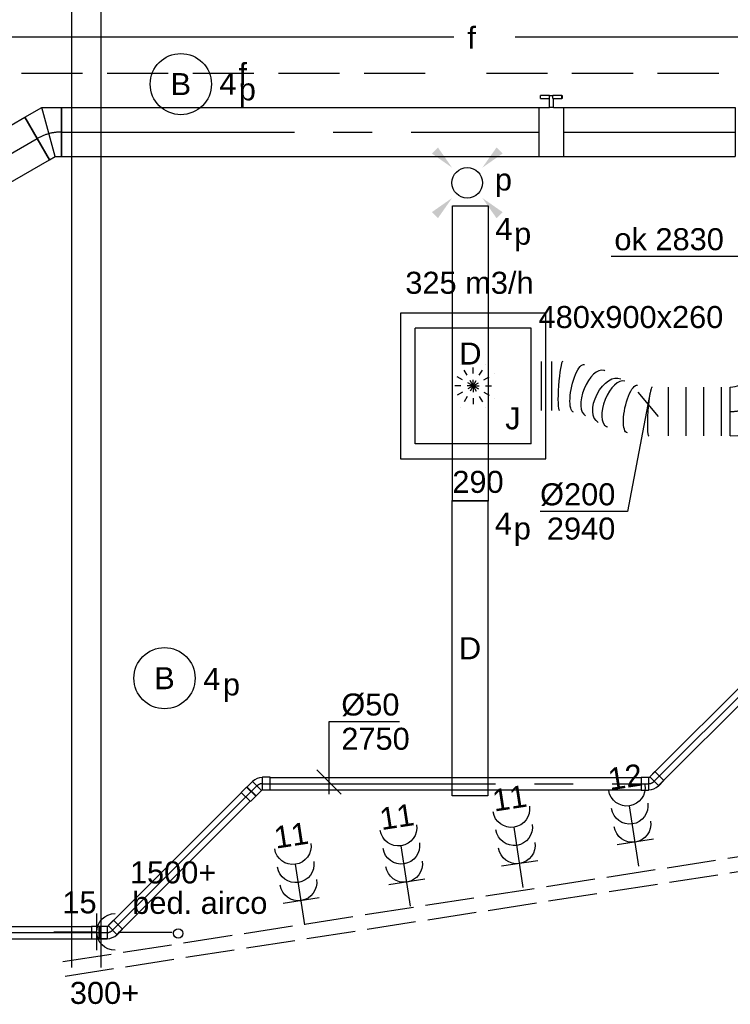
# Model space of a CAD drawing. Extents: x -329828 to 339781, y -55429 to 69176.
# Tile 115 of 140: x 35495 to 38399, y 13328 to 17353. Entities that reach past the tile are written whole.
import ezdxf
from ezdxf.enums import TextEntityAlignment as Align

# ---------------------------------------------------------------- set-up
doc = ezdxf.new("R2010")
doc.units = 0
doc.header["$LTSCALE"] = 50
for name, pattern in [('2322109', [10, 5, -2, 1, -2]), ('2322140', [45, 40, -5]), ('2322203', [45, 5, -2, 5, -2, 5, -2, 5, -2, 5, -2, 5, -5]), ('CENTER2', [28.575000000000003, 19.05, -3.175, 3.175, -3.175]), ('E_GOOT3', [5, 4, -1]), ('STREEPJES', [0.1, 0.05, -0.05])]:
    doc.linetypes.add(name, pattern=pattern)
doc.layers.get('0').update_dxf_attribs({"linetype": 'CONTINUOUS'})
for name, color, linetype in [('EL6131--', 2, 'CONTINUOUS'), ('EL6131--_WG', 2, 'CONTINUOUS'), ('EL6222--', 3, 'CONTINUOUS'), ('EL6311--', 3, 'CONTINUOUS'), ('EM6131--', 1, 'CONTINUOUS'), ('WL524---_D', 153, 'CONTINUOUS'), ('WL524---_HARTLIJN', 8, 'CONTINUOUS'), ('WL5448--', 4, 'CONTINUOUS'), ('WL570---_TOEVOER', 3, 'CONTINUOUS'), ('WL570---_TOEVOER_HL', 8, 'CONTINUOUS'), ('WL570---_TOEVOER_RST', 2, 'CONTINUOUS'), ('WL570---_TOEVOER_RST_HL', 1, 'CONTINUOUS'), ('WM524---', 1, 'CONTINUOUS'), ('WM5448--', 1, 'CONTINUOUS'), ('WM570---_TOEVOER', 1, 'CONTINUOUS'), ('WM570---_TOEVOER_PR', 1, 'CONTINUOUS'), ('WM570---_TOEVOER_RST_PR', 1, 'CONTINUOUS')]:
    doc.layers.add(name, color=color, linetype=linetype)
doc.styles.add('BURO-018', font='ARIAL.TTF', dxfattribs={"height": 90})

# ---------------------------------------------------------------- blocks, each defined once
blk = doc.blocks.new('E001611207146')
at = {"color": 0}
for p, q in [((-12.07, -1.46), (-12.07, 1.46)), ((-12.07, 1.46), (12.07, 1.46)), ((12.07, 1.46), (12.07, -1.46)), ((12.07, -1.46), (-12.07, -1.46))]:
    blk.add_line(p, q, dxfattribs=at)
at = {"color": 0, "linetype": 'Continuous', "style": 'BURO-018'}
for tag, p in [('E_GKAST', (0, 8)), ('E_GROEP', (0, 5)), ('E_SGROEP', (4.5, 5)), ('E_ARMCODE', (0, 0)), ('E_SLET', (4.5, -3))]:
    blk.add_attdef(tag, text='', height=1.8, dxfattribs=at).set_placement(p, align=Align.MIDDLE)
blk = doc.blocks.new('1115B3A')
at = {"color": 0, "linetype": 'Continuous'}
blk.add_circle((0, 0), 2.5, dxfattribs=at)
at = {"color": 0, "linetype": 'Continuous', "style": 'BURO-018'}
for tag, p in [('E_GKAST', (0, 8)), ('E_GROEP', (0, 5)), ('E_SGROEP', (4.5, 5)), ('E_ARMCODE', (0, 0)), ('E_SLET', (4.5, -1))]:
    blk.add_attdef(tag, text='', height=1.8, dxfattribs=at).set_placement(p, align=Align.MIDDLE)
blk = doc.blocks.new('E00411')
at = {"color": 0, "linetype": 'Continuous'}
blk.add_circle((0, 0), 1.25, dxfattribs=at)
for points in [[(-2.891705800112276, 2.395768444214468), (-2.395768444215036, 2.891705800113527), (-1.237436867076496, 1.237436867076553)], [(2.395768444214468, 2.891705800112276), (2.891705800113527, 2.395768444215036), (1.237436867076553, 1.237436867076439)], [(-2.395768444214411, -2.891705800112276), (-2.89170580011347, -2.395768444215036), (-1.237436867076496, -1.237436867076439)], [(2.89170580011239, -2.395768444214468), (2.395768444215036, -2.891705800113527), (1.237436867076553, -1.237436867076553)]]:
    blk.add_solid(points, dxfattribs=at)
at = {"color": 0, "linetype": 'Continuous', "style": 'BURO-018'}
for tag, height, p in [('E_SLET1', 1.8, (-2.842e-13, 4.641705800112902)), ('E_GROEP', 1.799999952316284, (0, 0)), ('E_GKAST', 1.799999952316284, (0, 0))]:
    blk.add_attdef(tag, text='', height=height, dxfattribs=at).set_placement(p, align=Align.MIDDLE)
at = {"color": 0, "linetype": 'Continuous', "style": 'BURO-018', "flags": 1}
for tag in ['E_MATCODE', 'E_SGROEP']:
    blk.add_attdef(tag, text='', height=1.799999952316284, dxfattribs=at).set_placement((0, 0), align=Align.MIDDLE)
blk = doc.blocks.new('111304B')
at = {"color": 0, "linetype": 'Continuous'}
for p, q in [((0, 1), (0, 6)), ((-1.5, 3), (1.5, 3))]:
    blk.add_line(p, q, dxfattribs=at)
for centre in [(0, 7.5), (0, 6), (0, 4.5)]:
    blk.add_arc(centre, 1.5, 180, 0, dxfattribs=at)
at = {"color": 0, "linetype": 'Continuous', "style": 'BURO-018'}
for tag, p in [('E_GKAST', (0, 13)), ('E_GROEP', (0, 10)), ('E_SGROEP', (4.5, 10))]:
    blk.add_attdef(tag, text='', height=1.8, dxfattribs=at).set_placement(p, align=Align.MIDDLE)
at = {"color": 0, "linetype": 'Continuous', "style": 'BURO-018', "flags": 1}
for tag, height, p in [('E_VERMCODE', 1.8, (13, 10)), ('E_MATCODE', 1.799999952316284, (0, 0))]:
    blk.add_attdef(tag, text='', height=height, dxfattribs=at).set_placement(p, align=Align.MIDDLE)
blk = doc.blocks.new('111304')
at = {"color": 0, "linetype": 'Continuous'}
for p, q in [((-1.5, 4.5), (1.5, 4.5)), ((0, 1), (0, 4.5))]:
    blk.add_line(p, q, dxfattribs=at)
blk.add_arc((0, 6), 1.5, 180, 0, dxfattribs=at)
at = {"color": 0, "linetype": 'Continuous', "style": 'BURO-018'}
for tag, p in [('E_GKAST', (0, 11.5)), ('E_GROEP', (0, 8.5)), ('E_SGROEP', (4.5, 8.5))]:
    blk.add_attdef(tag, text='', height=1.8, dxfattribs=at).set_placement(p, align=Align.MIDDLE)
at = {"color": 0, "linetype": 'Continuous', "style": 'BURO-018', "flags": 1}
for tag, height, p in [('E_VERMCODE', 1.8, (13, 8.5)), ('E_MATCODE', 1.799999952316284, (0, 0))]:
    blk.add_attdef(tag, text='', height=height, dxfattribs=at).set_placement(p, align=Align.MIDDLE)
blk = doc.blocks.new('*U222')
at = {"layer": 'WM570---_TOEVOER', "color": 0, "ltscale": 10}
for p, q in [((9.479234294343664, 50), (-82.95539839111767, -437.5638148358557)), ((-41.41139237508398, 49.99999999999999), (41.41139237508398, -49.99999999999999)), ((-82.95539839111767, -437.5638148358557), (-440.5270218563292, -437.5638148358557))]:
    blk.add_line(p, q, dxfattribs=at)
at = {"layer": 'WM570---_TOEVOER', "color": 0, "style": 'BURO-018'}
for s, p in [('%%c200', (-440.5270218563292, -412.5638148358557)), ('2940', (-412.6552619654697, -552.5638148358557))]:
    blk.add_text(s, height=90, dxfattribs=at).set_placement(p)
blk = doc.blocks.new('*U260')
at = {"color": 0, "ltscale": 10}
for p, q in [((0, 100, -2944.999999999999), (701.3267783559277, 100, -2944.999999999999)), ((701.3267783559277, 100, -2944.999999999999), (701.3267783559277, -100, -2944.999999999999)), ((0, -100, -2944.999999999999), (701.3267783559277, -100, -2944.999999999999))]:
    blk.add_line(p, q, dxfattribs=at)
at = {"layer": 'WL570---_TOEVOER_HL', "linetype": 'CENTER2'}
blk.add_line((0, 0, -2944.999999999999), (701.3267783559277, 0, -2944.999999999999), dxfattribs=at)
at = {"layer": 'WM570---_TOEVOER_PR', "color": 1, "style": 'BURO-018'}
blk.add_attdef('POSNR', text='', height=90, dxfattribs=at).set_placement((0, 0), align=Align.MIDDLE)
blk = doc.blocks.new('*U509')
at = {"color": 0, "ltscale": 10}
for p, q in [((0, 60, -2730), (6069.86381702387, 59.99999999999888, -2730)), ((0, -60, -2730), (6069.86381702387, -60.00000000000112, -2730))]:
    blk.add_line(p, q, dxfattribs=at)
at = {"layer": 'EM6131--', "color": 1, "style": 'BURO-018'}
blk.add_attdef('POSNR', text='', height=90, dxfattribs=at).set_placement((0, 0), align=Align.MIDDLE)
blk = doc.blocks.new('*U510')
at = {"color": 2, "ltscale": 10}
for p, q in [((-8.333333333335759, 149.9999999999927, -2944.999999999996), (-44.13460352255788, 149.9999999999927, -2944.999999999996)), ((-44.13460352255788, 136.6666666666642, -2944.999999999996), (-44.13460352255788, 149.9999999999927, -2944.999999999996)), ((-44.13460352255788, 136.6666666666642, -2944.999999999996), (-8.333333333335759, 136.6666666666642, -2944.999999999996)), ((-8.333333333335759, 100, -2944.999999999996), (-8.333333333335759, 150, -2944.999999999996)), ((-8.333333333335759, 150, -2944.999999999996), (6.237734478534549, 150, -2944.999999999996)), ((6.237734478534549, 136.6666666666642, -2944.999999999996), (6.237734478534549, 149.9999999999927, -2944.999999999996)), ((42.46793685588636, 149.9999999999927, -2944.999999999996), (6.237734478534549, 149.9999999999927, -2944.999999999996)), ((6.237734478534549, 136.6666666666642, -2944.999999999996), (42.46793685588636, 136.6666666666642, -2944.999999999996)), ((8.333333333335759, 100, -2944.999999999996), (8.333333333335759, 136.6666666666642, -2944.999999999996)), ((42.46793685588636, 149.9999999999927, -2944.999999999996), (44.13460352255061, 149.9999999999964, -2944.999999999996)), ((42.46793685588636, 136.6666666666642, -2944.999999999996), (42.46793685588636, 149.9999999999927, -2944.999999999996)), ((44.13460352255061, 136.6666666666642, -2944.999999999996), (42.46793685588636, 136.6666666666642, -2944.999999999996)), ((44.13460352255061, 149.9999999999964, -2944.999999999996), (44.13460352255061, 136.6666666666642, -2944.999999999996)), ((-50, 100, -2944.999999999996), (-8.333333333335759, 100, -2944.999999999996)), ((-50, -100, -2944.999999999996), (-50, 100, -2944.999999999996)), ((8.333333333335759, 100, -2944.999999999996), (50, 100, -2944.999999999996)), ((50, 100, -2944.999999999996), (50, -100, -2944.999999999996)), ((-50, -100, -2944.999999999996), (50, -100, -2944.999999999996))]:
    blk.add_line(p, q, dxfattribs=at)
blk.add_spline([(8.290577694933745, 99.99644610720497, -2944.999999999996), (8.162749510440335, 99.98592918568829, -2944.999999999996), (7.951160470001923, 99.96887769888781, -2944.999999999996), (7.657981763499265, 99.94598661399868, -2944.999999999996), (7.286221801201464, 99.91818945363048, -2944.999999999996), (6.839695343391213, 99.88662066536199, -2944.999999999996), (6.322984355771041, 99.85256975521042, -2944.999999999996), (5.741390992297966, 99.81742896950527, -2944.999999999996), (5.100883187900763, 99.78263659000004, -2944.999999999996), (4.408033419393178, 99.7496181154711, -2944.999999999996), (3.669951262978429, 99.71972772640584, -2944.999999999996), (2.8942104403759, 99.69419245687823, -2944.999999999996), (2.088771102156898, 99.67406142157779, -2944.999999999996), (1.261898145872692, 99.66016226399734, -2944.999999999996), (0.4220764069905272, 99.65306670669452, -2944.999999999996), (-0.4220764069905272, 99.65306670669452, -2944.999999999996), (-1.261898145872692, 99.66016226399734, -2944.999999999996), (-2.088771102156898, 99.67406142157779, -2944.999999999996), (-2.8942104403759, 99.69419245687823, -2944.999999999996), (-3.669951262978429, 99.71972772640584, -2944.999999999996), (-4.408033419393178, 99.7496181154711, -2944.999999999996), (-5.100883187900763, 99.78263659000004, -2944.999999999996), (-5.741390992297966, 99.81742896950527, -2944.999999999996), (-6.322984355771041, 99.85256975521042, -2944.999999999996), (-6.839695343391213, 99.88662066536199, -2944.999999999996), (-7.286221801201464, 99.91818945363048, -2944.999999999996), (-7.657981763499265, 99.94598661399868, -2944.999999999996), (-7.951160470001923, 99.96887769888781, -2944.999999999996), (-8.162749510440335, 99.98592918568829, -2944.999999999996), (-8.290577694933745, 99.99644610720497, -2944.999999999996), (-8.333333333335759, 100, -2944.999999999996)], degree=3, dxfattribs=at)
at = {"layer": 'WL570---_TOEVOER', "color": 1, "style": 'BURO-018'}
blk.add_attdef('I', text='', height=90, dxfattribs=at).set_placement((0, 0), align=Align.MIDDLE)
at = {"layer": 'WM570---_TOEVOER_PR', "color": 1, "style": 'BURO-018'}
blk.add_attdef('POSNR', text='', height=90, dxfattribs=at).set_placement((0, 0), align=Align.MIDDLE)
blk = doc.blocks.new('*U511')
at = {"color": 0, "ltscale": 10}
for p, q in [((0, 100, -2945), (1952.563574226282, 100, -2945)), ((0, -100, -2945), (0, 100, -2945)), ((0, -100, -2945), (1952.563574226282, -100, -2945))]:
    blk.add_line(p, q, dxfattribs=at)
at = {"layer": 'WL570---_TOEVOER_HL', "linetype": 'CENTER2'}
blk.add_line((0, 0, -2945), (1952.563574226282, 0, -2945), dxfattribs=at)
at = {"layer": 'WM570---_TOEVOER_PR', "color": 1, "style": 'BURO-018'}
blk.add_attdef('POSNR', text='', height=90, dxfattribs=at).set_placement((0, 0), align=Align.MIDDLE)
blk = doc.blocks.new('*U515')
at = {"color": 0, "ltscale": 10}
for p, q in [((7.275957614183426e-12, 100.0000000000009, -2944.999999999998), (738.5069331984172, 100.0000000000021, -2944.999999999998)), ((0, -99.99999999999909, -2944.999999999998), (1.554312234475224e-12, 100.0000000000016, -2944.999999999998)), ((738.5069331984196, 100.0000000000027, -2944.999999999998), (738.506933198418, -99.99999999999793, -2944.999999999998)), ((0, -99.99999999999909, -2944.999999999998), (738.5069331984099, -99.9999999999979, -2944.999999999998))]:
    blk.add_line(p, q, dxfattribs=at)
at = {"layer": 'WL570---_TOEVOER_HL', "linetype": 'CENTER2'}
blk.add_line((0, 9.094947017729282e-13, -2944.999999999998), (738.5069331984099, 2.098360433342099e-12, -2944.999999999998), dxfattribs=at)
at = {"layer": 'WM570---_TOEVOER_PR', "color": 1, "style": 'BURO-018'}
blk.add_attdef('POSNR', text='', height=90, dxfattribs=at).set_placement((0, 0), align=Align.MIDDLE)
blk = doc.blocks.new('*U516')
at = {"color": 0, "ltscale": 10}
for p, q in [((-53, 100.0000000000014, -2945), (26.79491924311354, 99.99999999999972, -2945)), ((-53, -99.99999999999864, -2945), (-52.99999999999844, 100.000000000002, -2945)), ((-26.79491924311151, -99.99999999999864, -2945), (26.79491924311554, 100.0000000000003, -2945)), ((26.79491924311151, 99.99999999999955, -2945), (95.89934640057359, 60.10254037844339, -2945)), ((95.89934640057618, 60.10254037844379, -2945), (-4.100653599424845, -113.1025403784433, -2945)), ((-53, -99.99999999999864, -2945), (-26.79491924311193, -99.99999999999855, -2945)), ((-26.79491924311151, -99.99999999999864, -2945), (-4.100653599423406, -113.102540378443, -2945))]:
    blk.add_line(p, q, dxfattribs=at)
at = {"layer": 'WL570---_TOEVOER_HL', "linetype": 'CENTER2'}
blk.add_arc((-53, -197.798692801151, -2945), 197.7986928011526, 59.99999999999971, 89.99999999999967, dxfattribs=at)
at = {"layer": 'WM570---_TOEVOER_PR', "color": 1, "style": 'BURO-018'}
blk.add_attdef('POSNR', text='', height=90, dxfattribs=at).set_placement((0, 0), align=Align.MIDDLE)
blk = doc.blocks.new('*U520')
at = {"color": 0, "ltscale": 10}
for p, q in [((-95, 200, -2940), (-95, 249.5, -2940)), ((-95, 249.5, -2940), (95, 249.5, -2940)), ((95, 200, -2940), (95, 249.5, -2940)), ((-100, 200, -2940), (100, 200, -2940)), ((-95, 200, -2940), (95, 200, -2940)), ((-200, -100, -2940), (-200, 100, -2940))]:
    blk.add_line(p, q, dxfattribs=at)
for centre, radius, start, end in [((-199.9999999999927, 199.9999999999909, -2940), 99.9999999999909, 269.9999999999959, 5.195843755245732e-12), ((-200, 200.0000000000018, -2940), 300.0000000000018, 270, 359.9999999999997)]:
    blk.add_arc(centre, radius, start, end, dxfattribs=at)
at = {"layer": 'WL570---_TOEVOER_HL', "linetype": 'CENTER2'}
blk.add_arc((-200, 200, -2940), 200, 270, 0, dxfattribs=at)
at = {"layer": 'WM570---_TOEVOER_PR', "color": 1, "style": 'BURO-018'}
blk.add_attdef('POSNR', text='', height=90, dxfattribs=at).set_placement((0, 0), align=Align.MIDDLE)
blk = doc.blocks.new('*U521')
at = {"color": 0, "ltscale": 10}
for p, q in [((7.275957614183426e-12, 100.0000000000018, -2940), (7.251464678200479e-12, -99.99999999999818, -2940)), ((36.04169164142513, 100.0000000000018, -2940), (36.04169164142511, -99.99999999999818, -2940)), ((108.1250749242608, 100.0000000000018, -2940), (108.1250749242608, -99.99999999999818, -2940)), ((180.2084582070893, 100.0000000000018, -2940), (180.2084582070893, -99.99999999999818, -2940)), ((252.291841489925, 100.0000000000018, -2940), (252.291841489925, -99.99999999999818, -2940)), ((333.3177170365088, 99.98915592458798, -2940), (333.1627783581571, 99.99999999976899, -2940)), ((729.5260160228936, -4.745635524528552, -2940), (729.5260160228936, -204.7456355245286, -2940)), ((771.9068276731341, -4.745635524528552, -2940), (771.9068276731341, -204.7456355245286, -2940)), ((814.2876393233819, -4.745635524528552, -2940), (814.2876393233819, -204.7456355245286, -2940)), ((684.5418321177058, -204.7347914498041, -2940), (684.6967707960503, -204.7456355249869, -2940))]:
    blk.add_line(p, q, dxfattribs=at)
for centre, major_axis, ratio, start_param, end_param in [((326.2416806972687, 1.818989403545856e-12, -2940), (6.998756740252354, 99.99728894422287), 0.1052108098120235, 3.148956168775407, 6.275821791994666), ((466.1087636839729, -30.33974844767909, -2940), (37.57108182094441, 93.01503888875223), 0.4926672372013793, 3.186680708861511, 6.238097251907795), ((466.1087636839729, -30.33974844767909, -2940), (37.57108182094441, 93.01503888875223), 0.4926672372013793, 6.238097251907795, 6.32827336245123), ((551.7507854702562, -74.40588707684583, -2940), (-37.57108182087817, -93.01503888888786), 0.4926672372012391, 0.04508805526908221, 3.09650459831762), ((691.6178684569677, -104.7456355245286, -2940), (-6.998756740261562, -99.99728894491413), 0.1052108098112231, 0.00736351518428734, 3.134229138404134), ((551.7507854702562, -74.40588707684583, -2940), (-37.57108182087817, -93.01503888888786), 0.4926672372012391, 6.238097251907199, 6.328273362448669)]:
    blk.add_ellipse(centre, major_axis=major_axis, ratio=ratio, start_param=start_param, end_param=end_param, dxfattribs=at)
at = {"color": 0, "ltscale": 10, "extrusion": (0, 0, -1)}
for centre, major_axis, ratio, start_param, end_param in [((399.6749125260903, -10.32970551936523, -2940), (21.50434612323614, 97.93133515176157), 0.3088787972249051, 6.259544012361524, 9.401136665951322), ((493.737845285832, -44.55598149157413, -2940), (45.75259378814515, 88.91962753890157), 0.572843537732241, 0, 3.141592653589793)]:
    blk.add_ellipse(centre, major_axis=major_axis, ratio=ratio, start_param=start_param, end_param=end_param, dxfattribs=at)
at = {"color": 0, "ltscale": 10, "extrusion": (0, 0, -0.9999999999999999)}
blk.add_ellipse((618.1846366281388, -94.4159300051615, -2940), major_axis=(-21.50434612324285, -97.93133515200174), ratio=0.308878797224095, start_param=3.16523394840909, end_param=6.306826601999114, dxfattribs=at)
at = {"layer": 'WM570---_TOEVOER_PR', "color": 1, "style": 'BURO-018'}
blk.add_attdef('POSNR', text='', height=90, dxfattribs=at).set_placement((0, 0), align=Align.MIDDLE)
blk = doc.blocks.new('*U558')
at = {"color": 0, "ltscale": 10}
for p, q in [((-31, 26.25, -2750.000000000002), (33, 26.25, -2750.000000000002)), ((-31, 26.25, -2750.000000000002), (-31, -26.25, -2750.000000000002)), ((0, 26.25, -2750.000000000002), (0, -26.25, -2750.000000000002)), ((2, 26.25, -2750.000000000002), (2, -26.25, -2750.000000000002)), ((33, 26.25, -2750.000000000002), (33, -26.25, -2750.000000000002)), ((-31, -26.25, -2750.000000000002), (33, -26.25, -2750.000000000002))]:
    blk.add_line(p, q, dxfattribs=at)
at = {"layer": 'WL524---_HARTLIJN', "linetype": 'CENTER2'}
blk.add_line((0, 0, -2750.000000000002), (2, 0, -2750.000000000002), dxfattribs=at)
at = {"layer": 'WL524---_D', "color": 1, "style": 'BURO-018'}
blk.add_attdef('POSNR', text='', height=90, dxfattribs=at).set_placement((0, 0), align=Align.MIDDLE)
blk = doc.blocks.new('*U559')
at = {"color": 0, "ltscale": 10}
for p, q in [((13.25825214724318, 50.38135815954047, -2750.000000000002), (-8.662058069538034, 28.46104794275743, -2750.000000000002)), ((50.38135815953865, 13.25825214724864, -2750.000000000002), (13.25825214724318, 50.38135815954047, -2750.000000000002)), ((-12.75, 25, -2750.000000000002), (-44, 25, -2750.000000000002)), ((-12.75, 25, -2750.000000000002), (-8.662058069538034, 26.69328098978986, -2750.000000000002)), ((-8.662058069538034, 28.46104794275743, -2750.000000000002), (-8.662058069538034, 26.69328098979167, -2750.000000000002)), ((28.46104794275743, -8.662058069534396, -2750.000000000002), (-8.662058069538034, 28.46104794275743, -2750.000000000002)), ((50.38135815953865, 13.25825214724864, -2750.000000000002), (28.46104794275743, -8.662058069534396, -2750.000000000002)), ((-12.75, -25, -2750.000000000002), (-44, -25, -2750.000000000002)), ((28.46104794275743, -8.662058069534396, -2750.000000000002), (26.69328098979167, -8.662058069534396, -2750.000000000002))]:
    blk.add_line(p, q, dxfattribs=at)
blk.add_arc((-12.75000000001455, 30.78122292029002, -2750.000000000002), 55.78122292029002, 270.0000000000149, 314.9999999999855, dxfattribs=at)
at = {"layer": 'WL524---_HARTLIJN', "linetype": 'CENTER2'}
for p, q in [((-44, 0, -2750.000000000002), (-12.75, 0, -2750.000000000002)), ((9.899494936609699, 9.899494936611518, -2750.000000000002), (9.01561146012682, 9.01561146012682, -2750.000000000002))]:
    blk.add_line(p, q, dxfattribs=at)
blk.add_arc((-12.75, 30.78122292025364, -2750.000000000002), 30.78122292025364, 270, 315, dxfattribs=at)
at = {"layer": 'WL524---_D', "color": 1, "style": 'BURO-018'}
blk.add_attdef('POSNR', text='', height=90, dxfattribs=at).set_placement((0, 0), align=Align.MIDDLE)
blk = doc.blocks.new('*U560')
at = {"color": 0, "ltscale": 10}
for p, q in [((0, 25, -2750.000000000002), (769.700535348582, 25.00000000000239, -2750.000000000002)), ((0, -25, -2750.000000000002), (769.700535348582, -24.99999999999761, -2750.000000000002))]:
    blk.add_line(p, q, dxfattribs=at)
at = {"layer": 'WL524---_HARTLIJN', "linetype": 'CENTER2'}
blk.add_line((0, 0, -2750.000000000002), (800.7005353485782, 1.111195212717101e-12, -2750.000000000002), dxfattribs=at)
at = {"layer": 'WL524---_D', "color": 1, "style": 'BURO-018'}
blk.add_attdef('POSNR', text='', height=90, dxfattribs=at).set_placement((0, 0), align=Align.MIDDLE)
blk = doc.blocks.new('*U561')
at = {"color": 0, "ltscale": 10}
for p, q in [((-31, 26.24999999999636, -2750.000000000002), (32.9999999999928, 26.24999999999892, -2750.000000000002)), ((-31, 26.24999999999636, -2750.000000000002), (-30.99999999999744, -26.2500000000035, -2750.000000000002)), ((0, 26.25, -2750.000000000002), (2.561700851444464e-12, -26.24999999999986, -2750.000000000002)), ((1.999999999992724, 26.24999999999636, -2750.000000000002), (1.999999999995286, -26.2500000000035, -2750.000000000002)), ((32.99999999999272, 26.25, -2750.000000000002), (32.99999999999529, -26.24999999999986, -2750.000000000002)), ((-30.99999999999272, -26.25000000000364, -2750.000000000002), (33.00000000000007, -26.25000000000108, -2750.000000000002))]:
    blk.add_line(p, q, dxfattribs=at)
at = {"layer": 'WL524---_HARTLIJN', "linetype": 'CENTER2'}
blk.add_line((0, -3.637978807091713e-12, -2750.000000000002), (1.999999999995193, -3.638422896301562e-12, -2750.000000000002), dxfattribs=at)
at = {"layer": 'WL524---_D', "color": 1, "style": 'BURO-018'}
blk.add_attdef('POSNR', text='', height=90, dxfattribs=at).set_placement((0, 0), align=Align.MIDDLE)
blk = doc.blocks.new('*U562')
at = {"color": 0, "ltscale": 10}
for p, q in [((-8.662058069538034, -28.46104794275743, -2750.000000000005), (28.46104794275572, 8.662058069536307, -2750.000000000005)), ((28.46104794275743, 8.662058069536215, -2750.000000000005), (26.69328098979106, 8.662058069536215, -2750.000000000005)), ((50.38135815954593, -13.25825214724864, -2750.000000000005), (28.46104794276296, 8.66205806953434, -2750.000000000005)), ((-12.75, -25, -2750.000000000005), (-8.662058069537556, -26.69328098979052, -2750.000000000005)), ((-8.662058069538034, -28.46104794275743, -2750.000000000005), (-8.662058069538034, -26.69328098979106, -2750.000000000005)), ((13.25825214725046, -50.38135815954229, -2750.000000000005), (-8.66205806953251, -28.46104794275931, -2750.000000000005)), ((13.25825214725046, -50.38135815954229, -2750.000000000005), (50.38135815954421, -13.25825214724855, -2750.000000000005))]:
    blk.add_line(p, q, dxfattribs=at)
blk.add_arc((-12.75000000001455, -30.78122292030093, -2750.000000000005), 55.78122292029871, 45.00000000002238, 89.99999999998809, dxfattribs=at)
at = {"layer": 'WL524---_HARTLIJN', "linetype": 'CENTER2'}
for p, q in [((-44, 0, -2750.000000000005), (-12.75000000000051, -6.938893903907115e-15, -2750.000000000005)), ((9.899494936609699, -9.899494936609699, -2750.000000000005), (9.015611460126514, -9.015611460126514, -2750.000000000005))]:
    blk.add_line(p, q, dxfattribs=at)
blk.add_arc((-12.75, -30.78122292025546, -2750.000000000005), 30.78122292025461, 45, 90, dxfattribs=at)
at = {"layer": 'WL524---_D', "color": 1, "style": 'BURO-018'}
blk.add_attdef('POSNR', text='', height=90, dxfattribs=at).set_placement((0, 0), align=Align.MIDDLE)
blk = doc.blocks.new('2322140-1')
at = {"layer": 'WM5448--', "color": 0, "style": 'BURO-018'}
blk.add_text('f', height=90, dxfattribs=at).set_placement((37342.08987350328, 17281.12480430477, 2900), align=Align.MIDDLE)
blk = doc.blocks.new('2322203-1')
at = {"layer": 'WM5448--', "color": 0, "style": 'BURO-018'}
blk.add_text('f', height=90, dxfattribs=at).set_placement((36407.2061727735, 17132.91198690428, 2900), align=Align.MIDDLE)
blk = doc.blocks.new('*U1192')
at = {"color": 0, "ltscale": 10}
for p, q in [((31, 25, -2750.000000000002), (657.3112165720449, 25, -2750.000000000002)), ((31, -25, -2750.000000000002), (657.3112165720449, -25, -2750.000000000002))]:
    blk.add_line(p, q, dxfattribs=at)
at = {"layer": 'WL524---_HARTLIJN', "linetype": 'CENTER2'}
blk.add_line((0, 0, -2750.000000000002), (688.3112165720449, 0, -2750.000000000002), dxfattribs=at)
at = {"layer": 'WL524---_D', "color": 1, "style": 'BURO-018'}
blk.add_attdef('POSNR', text='', height=90, dxfattribs=at).set_placement((0, 0), align=Align.MIDDLE)
blk = doc.blocks.new('*U1202')
at = {"color": 0, "ltscale": 10}
for p, q in [((31, 25, -2750.000000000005), (1546.84846142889, 25, -2750.000000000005)), ((31, -25, -2750.000000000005), (1546.84846142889, -25, -2750.000000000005))]:
    blk.add_line(p, q, dxfattribs=at)
at = {"layer": 'WL524---_HARTLIJN', "linetype": 'CENTER2'}
blk.add_line((0, 0, -2750.000000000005), (1576.84846142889, 0, -2750.000000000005), dxfattribs=at)
at = {"layer": 'WL524---_D', "color": 1, "style": 'BURO-018'}
blk.add_attdef('POSNR', text='', height=90, dxfattribs=at).set_placement((0, 0), align=Align.MIDDLE)
blk = doc.blocks.new('*U1203')
at = {"color": 0, "ltscale": 10}
for p, q in [((12.55114536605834, 49.67425137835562, -2750.000000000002), (-8.662058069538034, 28.46104794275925, -2750.000000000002)), ((49.6742513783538, 12.55114536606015, -2750.000000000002), (12.55114536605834, 49.67425137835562, -2750.000000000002)), ((-44, 26.25, -2750.000000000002), (-14, 26.25, -2750.000000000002)), ((-44, 26.25, -2750.000000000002), (-44, -26.25, -2750.000000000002)), ((-14, 26.25, -2750.000000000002), (-12.75, 25, -2750.000000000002)), ((-14, 26.25, -2750.000000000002), (-14, -26.25, -2750.000000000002)), ((-12.75, 25, -2750.000000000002), (-8.662058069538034, 26.69328098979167, -2750.000000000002)), ((-8.662058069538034, 28.46104794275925, -2750.000000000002), (-8.662058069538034, 26.69328098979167, -2750.000000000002)), ((28.46104794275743, -8.662058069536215, -2750.000000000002), (-8.662058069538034, 28.46104794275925, -2750.000000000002)), ((49.6742513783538, 12.55114536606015, -2750.000000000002), (28.46104794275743, -8.662058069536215, -2750.000000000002)), ((-44, -26.25, -2750.000000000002), (-14, -26.25, -2750.000000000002)), ((-14, -26.25, -2750.000000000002), (-12.75, -25, -2750.000000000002)), ((28.46104794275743, -8.662058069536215, -2750.000000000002), (26.69328098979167, -8.662058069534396, -2750.000000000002))]:
    blk.add_line(p, q, dxfattribs=at)
blk.add_arc((-12.75000000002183, 30.78122292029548, -2750.000000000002), 55.78122292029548, 270.0000000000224, 314.9999999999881, dxfattribs=at)
at = {"layer": 'WL524---_HARTLIJN', "linetype": 'CENTER2'}
for p, q in [((-14, 0, -2750.000000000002), (-12.75, 0, -2750.000000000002)), ((9.899494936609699, 9.899494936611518, -2750.000000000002), (9.01561146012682, 9.015611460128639, -2750.000000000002))]:
    blk.add_line(p, q, dxfattribs=at)
blk.add_arc((-12.75, 30.78122292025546, -2750.000000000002), 30.78122292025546, 270, 315, dxfattribs=at)
at = {"layer": 'WL524---_D', "color": 1, "style": 'BURO-018'}
blk.add_attdef('POSNR', text='', height=90, dxfattribs=at).set_placement((0, 0), align=Align.MIDDLE)
blk = doc.blocks.new('*U1204')
at = {"color": 0, "ltscale": 10}
for p, q in [((7.275957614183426e-12, 25.00000000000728, -2750.000000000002), (1308.345514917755, 25.0000000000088, -2750.000000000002)), ((7.275957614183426e-12, -25, -2750.000000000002), (3.240296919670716e-12, 25.0000000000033, -2750.000000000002)), ((7.275957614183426e-12, -25, -2750.000000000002), (1308.345514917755, -24.99999999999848, -2750.000000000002))]:
    blk.add_line(p, q, dxfattribs=at)
at = {"layer": 'WL524---_HARTLIJN', "linetype": 'CENTER2'}
blk.add_line((7.275957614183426e-12, 3.637978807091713e-12, -2750.000000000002), (1339.34551491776, 4.90190520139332e-12, -2750.000000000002), dxfattribs=at)
at = {"layer": 'WL524---_D', "color": 1, "style": 'BURO-018'}
blk.add_attdef('POSNR', text='', height=90, dxfattribs=at).set_placement((0, 0), align=Align.MIDDLE)
blk = doc.blocks.new('*U1320')
at = {"color": 0, "ltscale": 10}
for p, q in [((297.5, 297.5, -2757.5), (-297.5, 297.5, -2757.5)), ((-297.5, 297.5, -2757.5), (-297.5, -297.5, -2757.5)), ((297.5, -297.5, -2757.5), (297.5, 297.5, -2757.5)), ((236.5, 236.5, -2757.5), (-236.5, 236.5, -2757.5)), ((-236.5, -236.5, -2757.5), (-236.5, 236.5, -2757.5)), ((236.5, -236.5, -2757.5), (236.5, 236.5, -2757.5)), ((236.5, -236.5, -2757.5), (-236.5, -236.5, -2757.5)), ((-297.5, -297.5, -2757.5), (297.5, -297.5, -2757.5))]:
    blk.add_line(p, q, dxfattribs=at)
at = {"color": 8, "linetype": 'STREEPJES', "ltscale": 10}
for q in [(-50, 86.60254037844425, -2757.5), (0, 100, -2757.5), (50, 86.60254037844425, -2757.5), (-86.60254037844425, 50, -2757.5), (86.60254037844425, 50, -2757.5), (-100, 0, -2757.5), (-86.60254037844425, -50, -2757.5), (-50, -86.60254037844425, -2757.5), (0, -100, -2757.5), (50, -86.60254037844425, -2757.5), (86.60254037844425, -50, -2757.5), (100, 0, -2757.5)]:
    blk.add_line((0, 0, -2757.5), q, dxfattribs=at)
at = {"layer": 'WL570---_TOEVOER_RST_HL', "linetype": 'CENTER2'}
blk.add_circle((0, 0, -2757.5), 0.075, dxfattribs=at)
at = {"layer": 'WL570---_TOEVOER_RST', "color": 1, "linetype": '2322109', "style": 'BURO-018'}
for tag in ['MC', 'Q']:
    blk.add_attdef(tag, text='', height=90, dxfattribs=at).set_placement((0, 0), align=Align.MIDDLE)
at = {"layer": 'WM570---_TOEVOER_RST_PR', "color": 1, "linetype": '2322109', "style": 'BURO-018'}
blk.add_attdef('POSNR', text='', height=90, dxfattribs=at).set_placement((0, 0), align=Align.MIDDLE)

msp = doc.modelspace()

# ---------------------------------------------------------------- linework, layer by layer
at = {"layer": 'EL6131--_WG', "linetype": 'E_GOOT3'}
for p, q in [((35671.37773949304, 13502.79204172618, 3000), (38722.55779503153, 13976.92120736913, 3000)), ((35680.59069558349, 13443.5035821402, 3000), (38731.82076687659, 13917.64051983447, 3000))]:
    msp.add_line(p, q, dxfattribs=at)
at = {"layer": 'EL6222--'}
msp.add_line((35897.10412520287, 13622.48621986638), (36118.38965614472, 13622.48621986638), dxfattribs=at)
msp.add_circle((36143.34888079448, 13618.20440495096), 19.1744541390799, dxfattribs=at)
at = {"layer": 'WL5448--', "linetype": '2322140'}
msp.add_line((39520.16707789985, 17281.1248043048, 2900), (35164.01266910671, 17281.1248043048, 2900), dxfattribs=at)
at = {"layer": 'WL5448--', "linetype": '2322203'}
msp.add_line((39402.4548058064, 17132.91198690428, 2900), (35161.9575397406, 17132.91198690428, 2900), dxfattribs=at)
at = {"layer": 'WL570---_TOEVOER', "color": 1}
msp.add_line((37912.35124529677, 16386.24974628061), (38483.95916839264, 16386.24974628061), dxfattribs=at)
at = {"layer": 'WM524---'}
for p, q in [((36759.69606850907, 14483.61728637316, 2750.000000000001), (37047.34272608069, 14483.61728637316, 2750.000000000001)), ((36759.69606850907, 14187.04304082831, 2750.000000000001), (36759.69606850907, 14483.61728637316, 2750.000000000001)), ((36809.66345414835, 14187.04304082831, 2750.000000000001), (36709.7286828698, 14287.04304082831, 2750.000000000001))]:
    msp.add_line(p, q, dxfattribs=at)

# ---------------------------------------------------------------- block references
at = {"layer": 'EL6131--', "rotation": 90}
msp.add_blockref('*U509', (35768.37332483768, 13478.94418070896, 2730), dxfattribs=at)
at = {"layer": 'EL6222--'}
ref = msp.add_blockref('111304B', (38033.61338046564, 13843.10301618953), dxfattribs=dict(at, xscale=-49.99999999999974, yscale=50, zscale=50, rotation=8.740408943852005))
ref.add_attrib('E_GROEP', '12', dxfattribs={"layer": '0', "color": 1, "linetype": 'Continuous', "height": 90, "rotation": 8.740408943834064, "style": 'BURO-018'}).set_placement((37969.76223113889, 14258.41296841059), align=Align.MIDDLE)
ref = msp.add_blockref('111304B', (37561.08404720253, 13755.65605181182), dxfattribs=dict(at, xscale=-49.99999999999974, yscale=50, zscale=50, rotation=8.740408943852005))
ref.add_attrib('E_GROEP', '11', dxfattribs={"layer": '0', "color": 1, "linetype": 'Continuous', "height": 90, "rotation": 8.740408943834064, "style": 'BURO-018'}).set_placement((37497.23289787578, 14170.96600403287), align=Align.MIDDLE)
ref = msp.add_blockref('111304B', (37100.22224246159, 13679.86874138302), dxfattribs=dict(at, xscale=-49.99999999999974, yscale=50, zscale=50, rotation=8.740408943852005))
ref.add_attrib('E_GROEP', '11', dxfattribs={"layer": '0', "color": 1, "linetype": 'Continuous', "height": 90, "rotation": 8.740408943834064, "style": 'BURO-018'}).set_placement((37036.37109313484, 14095.17869360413), align=Align.MIDDLE)
ref = msp.add_blockref('111304B', (36668.5288875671, 13604.0813429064), dxfattribs=dict(at, xscale=-49.99999999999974, yscale=50, zscale=50, rotation=8.740408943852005))
ref.add_attrib('E_GROEP', '11', dxfattribs={"layer": '0', "color": 1, "linetype": 'Continuous', "height": 90, "rotation": 8.740408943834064, "style": 'BURO-018'}).set_placement((36604.67773824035, 14019.39129512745), align=Align.MIDDLE)
ref = msp.add_blockref('111304', (35585.12903599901, 13624.09229642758), dxfattribs=dict(at, xscale=-50, yscale=50, zscale=50, rotation=270))
ref.add_attrib('E_GROEP', '15', dxfattribs={"layer": '0', "color": 1, "linetype": 'Continuous', "height": 90, "style": 'BURO-018'}).set_placement((35739.66124693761, 13744.34708196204), align=Align.MIDDLE)
at = {"layer": 'EL6311--'}
ref = msp.add_blockref('1115B3A', (36153.87487522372, 17089.56095097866), dxfattribs=dict(at, xscale=50.00000000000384, yscale=50, zscale=50, rotation=171.1197738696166))
ref.add_attrib('E_ARMCODE', 'B', dxfattribs={"layer": '0', "color": 1, "linetype": 'Continuous', "height": 90, "style": 'BURO-018'}).set_placement((36153.87487522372, 17089.56095097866), align=Align.MIDDLE)
ref.add_attrib('E_SLET', 'p', dxfattribs={"layer": '0', "color": 1, "linetype": 'Continuous', "height": 90, "style": 'BURO-018'}).set_placement((36425.58432807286, 17054.61149390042), align=Align.MIDDLE)
ref.add_attrib('E_GROEP', '4', dxfattribs={"layer": '0', "color": 1, "linetype": 'Continuous', "height": 90, "style": 'BURO-018'}).set_placement((36346.54208173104, 17091.53063737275), align=Align.MIDDLE)
ref = msp.add_blockref('E00411', (37324.2731019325, 16685.97889742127), dxfattribs=dict(at, xscale=50, yscale=50, zscale=50))
ref.add_attrib('E_SLET1', 'p', dxfattribs={"layer": '0', "color": 1, "linetype": 'Continuous', "height": 90, "style": 'BURO-018'}).set_placement((37472.13146747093, 16685.97889742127), align=Align.MIDDLE)
ref = msp.add_blockref('E001611207146', (37337.33173792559, 15988.20978124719), dxfattribs=dict(at, xscale=50, yscale=50, zscale=50, rotation=90))
ref.add_attrib('E_ARMCODE', 'D', dxfattribs={"layer": '0', "color": 1, "linetype": 'Continuous', "height": 90, "style": 'BURO-018'}).set_placement((37337.33173792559, 15988.20978124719), align=Align.MIDDLE)
ref.add_attrib('E_SLET', 'p', dxfattribs={"layer": '0', "color": 1, "linetype": 'Continuous', "height": 90, "style": 'BURO-018'}).set_placement((37550.84109757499, 16464.66172226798), align=Align.MIDDLE)
ref.add_attrib('E_GROEP', '4', dxfattribs={"layer": '0', "color": 1, "linetype": 'Continuous', "height": 90, "style": 'BURO-018'}).set_placement((37473.99616373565, 16497.85325774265), align=Align.MIDDLE)
ref = msp.add_blockref('E001611207146', (37335.92271484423, 14783.53403895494), dxfattribs=dict(at, xscale=50, yscale=50, zscale=50, rotation=90))
ref.add_attrib('E_ARMCODE', 'D', dxfattribs={"layer": '0', "color": 1, "linetype": 'Continuous', "height": 90, "style": 'BURO-018'}).set_placement((37335.92271484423, 14783.53403895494), align=Align.MIDDLE)
ref.add_attrib('E_SLET', 'p', dxfattribs={"layer": '0', "color": 1, "linetype": 'Continuous', "height": 90, "style": 'BURO-018'}).set_placement((37549.43207449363, 15259.98597997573), align=Align.MIDDLE)
ref.add_attrib('E_GROEP', '4', dxfattribs={"layer": '0', "color": 1, "linetype": 'Continuous', "height": 90, "style": 'BURO-018'}).set_placement((37472.58714065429, 15293.1775154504), align=Align.MIDDLE)
ref = msp.add_blockref('1115B3A', (36087.15951608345, 14661.24715529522), dxfattribs=dict(at, xscale=50.00000000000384, yscale=50, zscale=50, rotation=171.1197738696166))
ref.add_attrib('E_ARMCODE', 'B', dxfattribs={"layer": '0', "color": 1, "linetype": 'Continuous', "height": 90, "style": 'BURO-018'}).set_placement((36087.15951608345, 14661.24715529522), align=Align.MIDDLE)
ref.add_attrib('E_SLET', 'p', dxfattribs={"layer": '0', "color": 1, "linetype": 'Continuous', "height": 90, "style": 'BURO-018'}).set_placement((36360.81614252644, 14622.4030022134), align=Align.MIDDLE)
ref.add_attrib('E_GROEP', '4', dxfattribs={"layer": '0', "color": 1, "linetype": 'Continuous', "height": 90, "style": 'BURO-018'}).set_placement((36280.59150699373, 14658.03699178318), align=Align.MIDDLE)
at = {"layer": 'WL524---_D'}
for name, p, rotation in [('*U1204', (38088.63609002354, 14240.00823971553, 2750.000000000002), 45.00000000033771), ('*U562', (36473.88813365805, 14230.1087447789, 2750.000000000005), 45.00000000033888), ('*U560', (35875.18044347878, 13631.40105459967, 2750.000000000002), 45.00000000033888), ('*U561', (36441.36122172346, 14197.58183284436, 2750.000000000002), 45.00000000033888)]:
    msp.add_blockref(name, p, dxfattribs=dict(at, rotation=rotation))
for name, p in [('*U1202', (36487.88813365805, 14230.1087447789, 2750.000000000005)), ('*U1203', (38078.73659508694, 14230.1087447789, 2750.000000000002)), ('*U1192', (35130.96973197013, 13621.50155966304, 2750.000000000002)), ('*U558', (35819.28094854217, 13621.50155966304, 2750.000000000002)), ('*U559', (35865.28094854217, 13621.50155966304, 2750.000000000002))]:
    msp.add_blockref(name, p, dxfattribs=at)
at = {"layer": 'WL570---_TOEVOER'}
for name, p, rotation in [('*U516', (35612.84179146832, 16893.6120006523, 2945), 30.00000000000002), ('*U515', (34927.37668004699, 16497.85853405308, 2944.999999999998), 30.00000000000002), ('*U521', (38399.44804570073, 15751.2488507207, 2940), 180)]:
    msp.add_blockref(name, p, dxfattribs=dict(at, rotation=rotation))
for name, p in [('*U510', (37668.40536569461, 16893.6120006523, 2944.999999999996)), ('*U511', (35665.84179146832, 16893.6120006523, 2945)), ('*U260', (37718.40536569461, 16893.6120006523, 2944.999999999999)), ('*U520', (38599.44804570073, 15751.2488507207, 2940))]:
    msp.add_blockref(name, p, dxfattribs=at)
at = {"layer": 'WL570---_TOEVOER_RST', "linetype": '2322109'}
ref = msp.add_blockref('*U1320', (37348.66040637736, 15855.99448624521, 2757.5), dxfattribs=at)
ref.add_attrib('Q', '290', dxfattribs={"color": 1, "linetype": '2322109', "height": 90, "style": 'BURO-018'}).set_placement((37368.23500388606, 15463.76088977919), align=Align.MIDDLE)
ref.add_attrib('MC', 'J', dxfattribs={"color": 1, "linetype": '2322109', "height": 90, "style": 'BURO-018'}).set_placement((37511.01732782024, 15722.75927081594), align=Align.MIDDLE)
at = {"layer": 'WM5448--'}
for name in ['2322140-1', '2322203-1']:
    msp.add_blockref(name, (0, 0), dxfattribs=at)
at = {"layer": 'WM570---_TOEVOER'}
msp.add_blockref('*U222', (38062.58500875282, 15780.38256686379, 2940), dxfattribs=at)

# ---------------------------------------------------------------- texts
at = {"layer": 'EL6222--', "color": 1, "style": 'BURO-018'}
for s, p in [('1500+', (35945.76770254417, 13822.46016402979)), ('bed. airco', (35955.51662437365, 13697.82268609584)), ('300+', (35700.21890045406, 13329.86424198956))]:
    msp.add_text(s, height=90, dxfattribs=at).set_placement(p)
at = {"layer": 'WL570---_TOEVOER', "color": 1, "style": 'BURO-018'}
for s, p in [('ok 2830', (37925.696380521, 16410.58551549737)), ('480x900x260', (37615.94220444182, 16092.50540366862))]:
    msp.add_text(s, height=90, dxfattribs=at).set_placement(p)
at = {"layer": 'WM524---', "style": 'BURO-018'}
for s, p in [('%%c50', (36809.69606850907, 14508.61728637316, 2750.000000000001)), ('2750', (36809.69606850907, 14368.61728637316, 2750.000000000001))]:
    msp.add_text(s, height=90, dxfattribs=at).set_placement(p)
at = {"layer": 'WM570---_TOEVOER', "style": 'BURO-018'}
msp.add_text('325 m3/h', height=90, dxfattribs=at).set_placement((37071.36406677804, 16232.47268114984))

doc.saveas('drawing.dxf')
